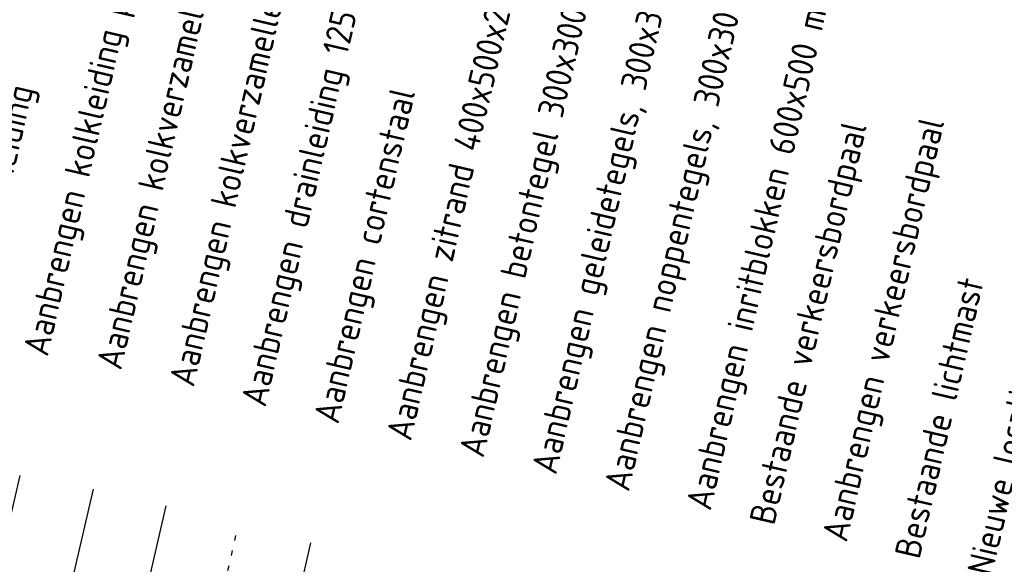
# Model space of a CAD drawing. Header units: metres. Extents: x 116958 to 118326, y 475500 to 477904.
# Tile 40 of 256: x 117829 to 117848, y 475856 to 475867. Entities that reach past the tile are written whole.
import ezdxf

# ---------------------------------------------------------------- set-up
doc = ezdxf.new("R2010")
doc.units = ezdxf.units.M
doc.header["$LTSCALE"] = 0.2
doc.linetypes.add('RI-DRAIN', pattern=[14, 8, -1, 0, -1, 0, -1, 0, -1, 0, -1, 0, -1])
doc.layers.add('X-XX-AL-LEGENDA', color=2, linetype='Continuous')
doc.styles.get("Standard").update_dxf_attribs({"font": 'isocp.shx'})
doc.linetypes.add('RI-HWA', pattern='A,8,-1,1,-2,[103,standaard.shx,S=1,R=0,X=0,Y=0],-2,1,-1', length=16)
doc.linetypes.add('RI-kolkleiding', pattern='A,3.33,-0.33,0.33,-0.66,[103,standaard.shx,S=0.33,R=0,X=0,Y=0],-0.66,0.33,-0.33', length=5.97)

msp = doc.modelspace()

# ---------------------------------------------------------------- linework, layer by layer
at = {"layer": 'X-XX-AL-LEGENDA', "color": 140, "linetype": 'RI-kolkleiding'}
msp.add_line((117827.647, 475851.734), (117829.07, 475857.859), dxfattribs=at)
at = {"layer": 'X-XX-AL-LEGENDA', "color": 190, "linetype": 'RI-HWA'}
msp.add_line((117829.059, 475851.406), (117830.497, 475857.594), dxfattribs=at)
at = {"layer": 'X-XX-AL-LEGENDA', "color": 90, "linetype": 'RI-HWA'}
msp.add_line((117830.607, 475851.662), (117831.909, 475857.266), dxfattribs=at)
at = {"layer": 'X-XX-AL-LEGENDA', "color": 90, "linetype": 'RI-DRAIN'}
msp.add_line((117831.884, 475850.75), (117833.307, 475856.875), dxfattribs=at)
at = {"layer": 'X-XX-AL-LEGENDA', "color": 6}
msp.add_line((117833.296, 475850.421), (117834.719, 475856.547), dxfattribs=at)

# ---------------------------------------------------------------- texts
at = {"layer": 'X-XX-AL-LEGENDA'}
for s, p in [('Aanbrengen kolkverzamelleiding pvc %%C200 mm, incl. inspectieput', (117832.442, 475859.56)), ('Aanbrengen drainleiding 125 mm in grindkoffer incl. put %%C 315 mm', (117833.839, 475859.168)), ('Aanbrengen betontegel 300x300x60 mm, zwart en wit', (117838.076, 475858.184)), ('Aanbrengen kolkverzamelleiding pvc %%C160 mm', (117831.03, 475859.888)), ('Aanbrengen geleidetegels, 300x300x60 mm, geel', (117839.489, 475857.856)), ('Aanbrengen noppentegels, 300x300x60 mm, wit', (117840.901, 475857.528)), ('Aanbrengen zitrand 400x500x2000 mm, grijs', (117836.664, 475858.512)), ('Aanbrengen kolkleiding pvc 125 mm', (117829.602, 475860.152)), ('Aanbrengen inritblokken 600x500 mm', (117842.491, 475857.158)), ('Nieuwe locatie lichtmast (door derden)', (117847.962, 475855.887)), ('Materiaalscheiding', (117828.19, 475860.48)), ('Aanbrengen cortenstaal', (117835.252, 475858.84)), ('Aanbrengen verkeersbordpaal', (117845.138, 475856.544)), ('Bestaande verkeersbordpaal', (117843.726, 475856.872)), ('Bestaande lichtmast ', (117846.55, 475856.215))]:
    msp.add_text(s, height=0.5, rotation=76.9219, dxfattribs=at).set_placement(p)

doc.saveas('drawing.dxf')
